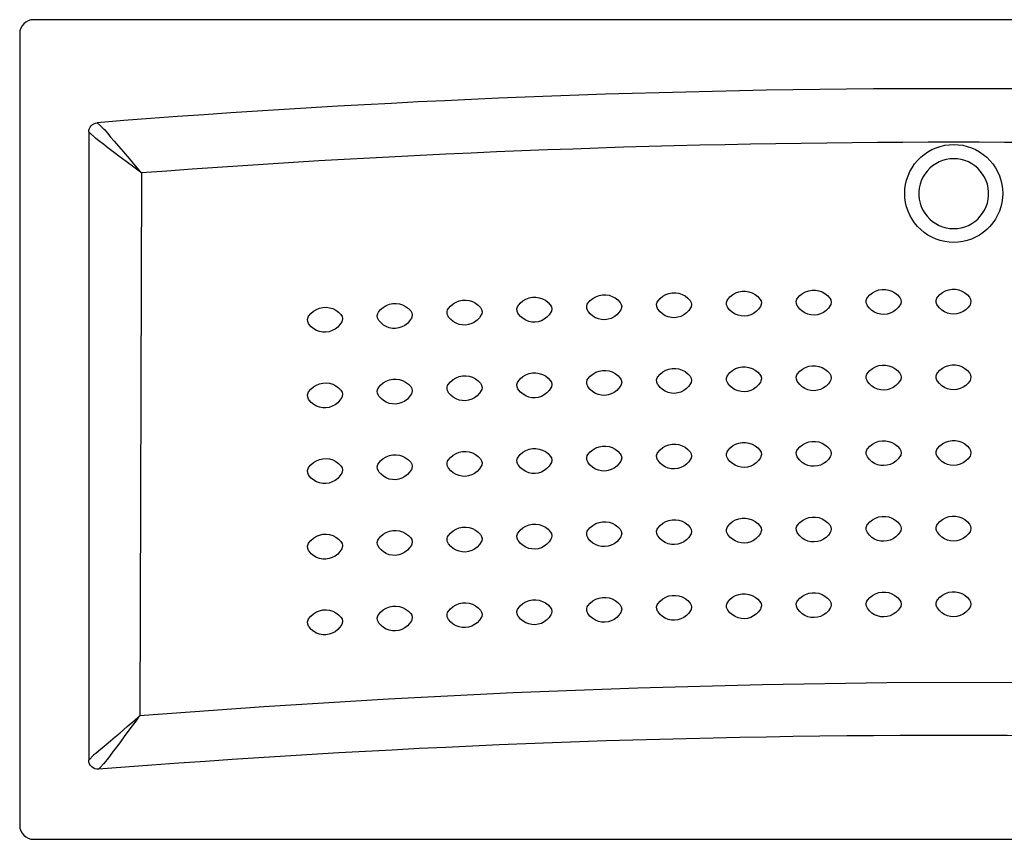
# Model space of a CAD drawing. Header units: millimetres. Extents: x -0.8 to 0.8, y -0.7 to 0.
# Tile 1 of 2: x -0.8 to 0.04, y -0.7 to 0. Entities that reach past the tile are written whole.
import ezdxf

# ---------------------------------------------------------------- set-up
doc = ezdxf.new("R2010")
doc.units = ezdxf.units.MM
doc.layers.add('BLOCKS', color=3, linetype='Continuous')

msp = doc.modelspace()

# ---------------------------------------------------------------- linework, layer by layer
at = {"layer": 'BLOCKS'}
for p, q in [((0.79, 0), (-0.79, 0)), ((-0.80209, -0.01209), (-0.80209, -0.69209)), ((-0.74281, -0.09638), (-0.74281, -0.63619)), ((-0.73696, -0.10179), (-0.74281, -0.09638)), ((-0.7297, -0.09394), (-0.7296, -0.09406)), ((-0.73686, -0.10189), (-0.73696, -0.10179)), ((-0.69756, -0.13167), (-0.69899, -0.59806)), ((-0.74281, -0.63619), (-0.73849, -0.63151)), ((-0.73849, -0.63151), (-0.73836, -0.63141)), ((-0.72989, -0.63926), (-0.72999, -0.63937)), ((-0.79, -0.70419), (0.79, -0.70419))]:
    msp.add_line(p, q, dxfattribs=at)
at = {"layer": 'BLOCKS', "flags": 128}
for points in [[(-0.74281, -0.09638), (-0.74264, -0.09495), (-0.74221, -0.09356), (-0.74154, -0.09226), (-0.74065, -0.09111), (-0.73957, -0.09013), (-0.73833, -0.08935), (-0.73698, -0.08882), (-0.73556, -0.08853)], [(-0.73556, -0.08853), (-0.73282, -0.09106), (-0.7297, -0.09394)], [(-0.7296, -0.09406), (-0.72836, -0.0956), (-0.72645, -0.0979), (-0.72398, -0.10083), (-0.72107, -0.10427), (-0.71738, -0.10859), (-0.71337, -0.11329), (-0.70822, -0.11929), (-0.70286, -0.12551), (-0.69914, -0.12983), (-0.69804, -0.13111), (-0.6977, -0.1315), (-0.69758, -0.13164), (-0.69756, -0.13167)], [(-0.69756, -0.13167), (-0.69759, -0.13164), (-0.69774, -0.13153), (-0.69814, -0.13123), (-0.6995, -0.13022), (-0.70407, -0.12681), (-0.71064, -0.1219), (-0.71695, -0.11716), (-0.72188, -0.11344), (-0.7264, -0.11001), (-0.72998, -0.10728), (-0.73299, -0.10496), (-0.73534, -0.10312), (-0.73686, -0.10189)], [(0, -0.19136), (-0.00388, -0.19118), (-0.00773, -0.19064), (-0.01151, -0.18976), (-0.0152, -0.18852), (-0.01875, -0.18695), (-0.02215, -0.18506), (-0.02535, -0.18286), (-0.02834, -0.18038), (-0.03109, -0.17764), (-0.03357, -0.17465), (-0.03577, -0.17144), (-0.03766, -0.16805), (-0.03923, -0.16449), (-0.04047, -0.16081), (-0.04135, -0.15703), (-0.04189, -0.15318), (-0.04207, -0.1493), (-0.04189, -0.14542), (-0.04135, -0.14157), (-0.04047, -0.13779), (-0.03923, -0.1341), (-0.03766, -0.13055), (-0.03577, -0.12715), (-0.03357, -0.12395), (-0.03109, -0.12096), (-0.02834, -0.11821), (-0.02535, -0.11573), (-0.02215, -0.11353), (-0.01875, -0.11164), (-0.0152, -0.11007), (-0.01151, -0.10884), (-0.00773, -0.10795), (-0.00388, -0.10741), (0, -0.10723), (0.00388, -0.10741), (0.00773, -0.10795), (0.01151, -0.10884), (0.0152, -0.11007), (0.01875, -0.11164), (0.02215, -0.11353), (0.02535, -0.11573), (0.02834, -0.11821), (0.03109, -0.12096), (0.03357, -0.12395), (0.03577, -0.12715), (0.03766, -0.13055), (0.03923, -0.1341), (0.04047, -0.13779), (0.04135, -0.14157), (0.04189, -0.14542), (0.04207, -0.1493), (0.04189, -0.15318), (0.04135, -0.15703), (0.04047, -0.16081), (0.03923, -0.16449), (0.03766, -0.16805), (0.03577, -0.17144), (0.03357, -0.17465), (0.03109, -0.17764), (0.02834, -0.18038), (0.02535, -0.18286), (0.02215, -0.18506), (0.01875, -0.18695), (0.0152, -0.18852), (0.01151, -0.18976), (0.00773, -0.19064), (0.00388, -0.19118), (0, -0.19136)], [(0, -0.11948), (-0.00324, -0.11965), (-0.00645, -0.12018), (-0.00958, -0.12105), (-0.0126, -0.12225), (-0.01547, -0.12377), (-0.01816, -0.12559), (-0.02063, -0.12769), (-0.02286, -0.13005), (-0.02483, -0.13264), (-0.02651, -0.13542), (-0.02787, -0.13837), (-0.02891, -0.14145), (-0.0296, -0.14462), (-0.02996, -0.14785), (-0.02996, -0.15109), (-0.0296, -0.15432), (-0.02891, -0.1575), (-0.02787, -0.16057), (-0.02651, -0.16352), (-0.02483, -0.1663), (-0.02286, -0.16889), (-0.02063, -0.17125), (-0.01816, -0.17335), (-0.01547, -0.17517), (-0.0126, -0.17669), (-0.00958, -0.1779), (-0.00645, -0.17877), (-0.00324, -0.17929), (0, -0.17947), (0.00324, -0.17929), (0.00645, -0.17877), (0.00958, -0.1779), (0.0126, -0.17669), (0.01547, -0.17517), (0.01816, -0.17335), (0.02063, -0.17125), (0.02286, -0.16889), (0.02483, -0.1663), (0.02651, -0.16352), (0.02787, -0.16057), (0.02891, -0.1575), (0.0296, -0.15432), (0.02996, -0.15109), (0.02996, -0.14785), (0.0296, -0.14462), (0.02891, -0.14145), (0.02787, -0.13837), (0.02651, -0.13542), (0.02483, -0.13264), (0.02286, -0.13005), (0.02063, -0.12769), (0.01816, -0.12559), (0.01547, -0.12377), (0.0126, -0.12225), (0.00958, -0.12105), (0.00645, -0.12018), (0.00324, -0.11965), (0, -0.11948)], [(-0.3141, -0.24363), (-0.31219, -0.24137), (-0.30992, -0.23947), (-0.30737, -0.23798), (-0.3046, -0.23694), (-0.30172, -0.2364), (-0.2988, -0.23635), (-0.29595, -0.23679), (-0.29322, -0.2377), (-0.29066, -0.23906), (-0.28836, -0.24082), (-0.28642, -0.24289)], [(-0.2541, -0.24181), (-0.25217, -0.23957), (-0.2499, -0.23768), (-0.24733, -0.23621), (-0.24456, -0.23518), (-0.24168, -0.23466), (-0.23875, -0.23463), (-0.23591, -0.23509), (-0.23318, -0.23602), (-0.23063, -0.23739), (-0.22834, -0.23917), (-0.22641, -0.24125)], [(-0.1941, -0.24038), (-0.19215, -0.23815), (-0.18986, -0.23628), (-0.18729, -0.23482), (-0.1845, -0.23381), (-0.18162, -0.23331), (-0.1787, -0.23329), (-0.17586, -0.23377), (-0.17314, -0.23472), (-0.1706, -0.23611), (-0.16832, -0.2379), (-0.1664, -0.23999)], [(-0.13408, -0.23933), (-0.13212, -0.23711), (-0.12982, -0.23525), (-0.12724, -0.23381), (-0.12445, -0.23282), (-0.12156, -0.23234), (-0.11864, -0.23234), (-0.1158, -0.23284), (-0.11308, -0.2338), (-0.11055, -0.23521), (-0.10829, -0.23702), (-0.10638, -0.23912)], [(-0.07406, -0.23866), (-0.07208, -0.23646), (-0.06977, -0.23461), (-0.06718, -0.23319), (-0.06438, -0.23222), (-0.0615, -0.23175), (-0.05857, -0.23178), (-0.05574, -0.23229), (-0.05303, -0.23327), (-0.0505, -0.2347), (-0.04825, -0.23652), (-0.04636, -0.23863)], [(-0.01403, -0.23838), (-0.01204, -0.23619), (-0.00972, -0.23436), (-0.00712, -0.23295), (-0.00432, -0.232), (-0.00143, -0.23155), (0.0015, -0.23159), (0.00433, -0.23213), (0.00703, -0.23312), (0.00955, -0.23457), (0.01179, -0.2364), (0.01367, -0.23853)], [(-0.49401, -0.25138), (-0.49214, -0.24909), (-0.48991, -0.24715), (-0.48738, -0.2456), (-0.48464, -0.24451), (-0.48177, -0.24391), (-0.47885, -0.24381), (-0.47599, -0.2442), (-0.47324, -0.24505), (-0.47066, -0.24637), (-0.46833, -0.24808), (-0.46634, -0.25011)], [(-0.43406, -0.24841), (-0.43217, -0.24614), (-0.42993, -0.2442), (-0.4274, -0.24268), (-0.42464, -0.2416), (-0.42177, -0.24102), (-0.41885, -0.24094), (-0.416, -0.24135), (-0.41325, -0.24222), (-0.41068, -0.24355), (-0.40835, -0.24528), (-0.40638, -0.24732)], [(-0.37409, -0.24583), (-0.37219, -0.24356), (-0.36993, -0.24165), (-0.36739, -0.24014), (-0.36463, -0.23908), (-0.36175, -0.23852), (-0.35883, -0.23845), (-0.35598, -0.23888), (-0.35324, -0.23977), (-0.35068, -0.24111), (-0.34836, -0.24286), (-0.34641, -0.24491)], [(-0.34641, -0.24491), (-0.34545, -0.24658), (-0.34511, -0.24848), (-0.34541, -0.25033), (-0.34583, -0.25128)], [(-0.3143, -0.25001), (-0.31505, -0.24825), (-0.31516, -0.24633), (-0.31463, -0.24452), (-0.3141, -0.24363)], [(-0.28642, -0.24289), (-0.28547, -0.24456), (-0.28514, -0.24646), (-0.28546, -0.24832), (-0.28588, -0.24926)], [(-0.25434, -0.2482), (-0.25508, -0.24642), (-0.25518, -0.2445), (-0.25464, -0.2427), (-0.2541, -0.24181)], [(-0.22641, -0.24125), (-0.22548, -0.24293), (-0.22516, -0.24483), (-0.22549, -0.24668), (-0.22592, -0.24762)], [(-0.19437, -0.24676), (-0.1951, -0.24498), (-0.19518, -0.24306), (-0.19464, -0.24127), (-0.1941, -0.24038)], [(-0.1664, -0.23999), (-0.16548, -0.24168), (-0.16517, -0.24358), (-0.16551, -0.24543), (-0.16595, -0.24637)], [(-0.1344, -0.24571), (-0.13511, -0.24393), (-0.13518, -0.24201), (-0.13463, -0.24021), (-0.13408, -0.23933)], [(-0.10638, -0.23912), (-0.10547, -0.24081), (-0.10518, -0.24272), (-0.10553, -0.24457), (-0.10597, -0.2455)], [(-0.07442, -0.24504), (-0.07512, -0.24325), (-0.07518, -0.24133), (-0.07461, -0.23955), (-0.07406, -0.23866)], [(-0.04599, -0.24501), (-0.04762, -0.2473), (-0.04961, -0.24929), (-0.05191, -0.25092), (-0.05445, -0.25213), (-0.05714, -0.25289), (-0.05992, -0.25318), (-0.06267, -0.25299), (-0.06535, -0.25235), (-0.06788, -0.25127), (-0.0702, -0.24979), (-0.07226, -0.24791), (-0.07399, -0.24573), (-0.07442, -0.24504)], [(-0.04636, -0.23863), (-0.04546, -0.24033), (-0.04518, -0.24224), (-0.04554, -0.24408), (-0.04599, -0.24501)], [(-0.01443, -0.24476), (-0.01512, -0.24297), (-0.01517, -0.24104), (-0.01459, -0.23926), (-0.01403, -0.23838)], [(0.014, -0.24491), (0.01235, -0.24719), (0.01034, -0.24917), (0.00803, -0.25078), (0.00548, -0.25198), (0.00279, -0.25272), (0.00001, -0.25299), (-0.00274, -0.25278), (-0.00541, -0.25213), (-0.00793, -0.25103), (-0.01024, -0.24953), (-0.01229, -0.24764), (-0.01401, -0.24545), (-0.01443, -0.24476)], [(0.01367, -0.23853), (0.01455, -0.24023), (0.01483, -0.24214), (0.01445, -0.24398), (0.014, -0.24491)], [(-0.55394, -0.25473), (-0.55208, -0.25243), (-0.54987, -0.25047), (-0.54735, -0.24891), (-0.54461, -0.2478), (-0.54175, -0.24719), (-0.53883, -0.24706), (-0.53597, -0.24743), (-0.53322, -0.24827), (-0.53063, -0.24957), (-0.52828, -0.25127), (-0.52628, -0.25328)], [(-0.52628, -0.25328), (-0.5253, -0.25494), (-0.52492, -0.25682), (-0.52519, -0.25869), (-0.52558, -0.25964)], [(-0.49409, -0.25777), (-0.49486, -0.25602), (-0.49501, -0.2541), (-0.49453, -0.25229), (-0.49401, -0.25138)], [(-0.46634, -0.25011), (-0.46537, -0.25177), (-0.465, -0.25366), (-0.46528, -0.25552), (-0.46568, -0.25647)], [(-0.43417, -0.2548), (-0.43494, -0.25304), (-0.43508, -0.25113), (-0.43458, -0.24932), (-0.43406, -0.24841)], [(-0.40638, -0.24732), (-0.40542, -0.24898), (-0.40506, -0.25088), (-0.40535, -0.25273), (-0.40576, -0.25368)], [(-0.37424, -0.25222), (-0.375, -0.25045), (-0.37513, -0.24853), (-0.37461, -0.24673), (-0.37409, -0.24583)], [(-0.34583, -0.25128), (-0.34739, -0.25362), (-0.34932, -0.25567), (-0.35156, -0.25737), (-0.35407, -0.25867), (-0.35673, -0.25951), (-0.3595, -0.25989), (-0.36225, -0.25979), (-0.36495, -0.25923), (-0.36751, -0.25823), (-0.36987, -0.25682), (-0.372, -0.25502), (-0.37379, -0.25289), (-0.37424, -0.25222)], [(-0.28588, -0.24926), (-0.28745, -0.25159), (-0.28939, -0.25363), (-0.29165, -0.25531), (-0.29416, -0.25659), (-0.29683, -0.25742), (-0.2996, -0.25778), (-0.30236, -0.25766), (-0.30505, -0.25709), (-0.30761, -0.25607), (-0.30996, -0.25465), (-0.31207, -0.25283), (-0.31385, -0.25069), (-0.3143, -0.25001)], [(-0.22592, -0.24762), (-0.22751, -0.24994), (-0.22946, -0.25197), (-0.23173, -0.25364), (-0.23425, -0.2549), (-0.23692, -0.25571), (-0.2397, -0.25605), (-0.24245, -0.25592), (-0.24514, -0.25533), (-0.24769, -0.2543), (-0.25003, -0.25286), (-0.25213, -0.25103), (-0.2539, -0.24887), (-0.25434, -0.2482)], [(-0.16595, -0.24637), (-0.16755, -0.24868), (-0.16952, -0.2507), (-0.1718, -0.25235), (-0.17432, -0.2536), (-0.177, -0.25439), (-0.17978, -0.25471), (-0.18253, -0.25456), (-0.18522, -0.25395), (-0.18776, -0.2529), (-0.19009, -0.25145), (-0.19218, -0.24961), (-0.19393, -0.24744), (-0.19437, -0.24676)], [(-0.10597, -0.2455), (-0.10759, -0.2478), (-0.10957, -0.2498), (-0.11186, -0.25144), (-0.11439, -0.25267), (-0.11708, -0.25345), (-0.11985, -0.25375), (-0.1226, -0.25359), (-0.12529, -0.25296), (-0.12782, -0.2519), (-0.13015, -0.25043), (-0.13222, -0.24857), (-0.13396, -0.24639), (-0.1344, -0.24571)], [(-0.55398, -0.26112), (-0.55477, -0.25937), (-0.55493, -0.25746), (-0.55445, -0.25564), (-0.55394, -0.25473)], [(-0.52558, -0.25964), (-0.5271, -0.26201), (-0.52899, -0.2641), (-0.5312, -0.26584), (-0.53368, -0.26718), (-0.53633, -0.26808), (-0.53909, -0.26851), (-0.54184, -0.26846), (-0.54455, -0.26796), (-0.54713, -0.26701), (-0.54952, -0.26564), (-0.55167, -0.26388), (-0.55351, -0.26178), (-0.55398, -0.26112)], [(-0.46568, -0.25647), (-0.46721, -0.25883), (-0.46912, -0.26091), (-0.47134, -0.26263), (-0.47383, -0.26396), (-0.47648, -0.26484), (-0.47924, -0.26525), (-0.482, -0.26519), (-0.4847, -0.26467), (-0.48728, -0.2637), (-0.48966, -0.26232), (-0.4918, -0.26054), (-0.49362, -0.25844), (-0.49409, -0.25777)], [(-0.40576, -0.25368), (-0.40731, -0.25603), (-0.40922, -0.2581), (-0.41146, -0.25981), (-0.41395, -0.26112), (-0.41661, -0.26198), (-0.41938, -0.26238), (-0.42213, -0.2623), (-0.42483, -0.26176), (-0.4274, -0.26077), (-0.42977, -0.25938), (-0.43191, -0.25759), (-0.43372, -0.25547), (-0.43417, -0.2548)], [(-0.37409, -0.31082), (-0.37219, -0.30855), (-0.36993, -0.30664), (-0.36739, -0.30513), (-0.36463, -0.30407), (-0.36175, -0.30351), (-0.35883, -0.30344), (-0.35598, -0.30387), (-0.35324, -0.30476), (-0.35068, -0.3061), (-0.34836, -0.30785), (-0.34641, -0.3099)], [(-0.3141, -0.30862), (-0.31219, -0.30636), (-0.30992, -0.30446), (-0.30737, -0.30297), (-0.3046, -0.30193), (-0.30172, -0.30139), (-0.2988, -0.30134), (-0.29595, -0.30178), (-0.29322, -0.30269), (-0.29066, -0.30405), (-0.28836, -0.30581), (-0.28642, -0.30788)], [(-0.2541, -0.3068), (-0.25217, -0.30456), (-0.2499, -0.30267), (-0.24733, -0.3012), (-0.24456, -0.30017), (-0.24168, -0.29965), (-0.23875, -0.29962), (-0.23591, -0.30008), (-0.23318, -0.30101), (-0.23063, -0.30238), (-0.22834, -0.30416), (-0.22641, -0.30624)], [(-0.1941, -0.30537), (-0.19215, -0.30314), (-0.18986, -0.30127), (-0.18729, -0.29981), (-0.1845, -0.2988), (-0.18162, -0.2983), (-0.1787, -0.29828), (-0.17586, -0.29876), (-0.17314, -0.29971), (-0.1706, -0.3011), (-0.16832, -0.30289), (-0.1664, -0.30498)], [(-0.1344, -0.3107), (-0.13511, -0.30892), (-0.13518, -0.307), (-0.13463, -0.3052), (-0.13408, -0.30432)], [(-0.13408, -0.30432), (-0.13212, -0.3021), (-0.12982, -0.30024), (-0.12724, -0.2988), (-0.12445, -0.29781), (-0.12156, -0.29733), (-0.11864, -0.29733), (-0.1158, -0.29783), (-0.11308, -0.29879), (-0.11055, -0.3002), (-0.10829, -0.30201), (-0.10638, -0.30411)], [(-0.10638, -0.30411), (-0.10547, -0.3058), (-0.10518, -0.30771), (-0.10553, -0.30956), (-0.10597, -0.31049)], [(-0.07442, -0.31003), (-0.07512, -0.30824), (-0.07518, -0.30632), (-0.07461, -0.30454), (-0.07406, -0.30365)], [(-0.07406, -0.30365), (-0.07208, -0.30145), (-0.06977, -0.2996), (-0.06718, -0.29818), (-0.06438, -0.29721), (-0.0615, -0.29674), (-0.05857, -0.29677), (-0.05574, -0.29728), (-0.05303, -0.29826), (-0.0505, -0.29969), (-0.04825, -0.30151), (-0.04636, -0.30362)], [(-0.04636, -0.30362), (-0.04546, -0.30532), (-0.04518, -0.30723), (-0.04554, -0.30907), (-0.04599, -0.31)], [(-0.01443, -0.30975), (-0.01512, -0.30796), (-0.01517, -0.30603), (-0.01459, -0.30425), (-0.01403, -0.30337)], [(-0.01403, -0.30337), (-0.01204, -0.30118), (-0.00972, -0.29935), (-0.00712, -0.29794), (-0.00432, -0.29699), (-0.00143, -0.29654), (0.0015, -0.29658), (0.00433, -0.29712), (0.00703, -0.29811), (0.00955, -0.29956), (0.01179, -0.30139), (0.01367, -0.30352)], [(0.01367, -0.30352), (0.01455, -0.30522), (0.01483, -0.30713), (0.01445, -0.30897), (0.014, -0.3099)], [(-0.55394, -0.31972), (-0.55208, -0.31742), (-0.54987, -0.31546), (-0.54735, -0.3139), (-0.54461, -0.31279), (-0.54175, -0.31218), (-0.53883, -0.31205), (-0.53597, -0.31242), (-0.53322, -0.31326), (-0.53063, -0.31456), (-0.52828, -0.31626), (-0.52628, -0.31827)], [(-0.49401, -0.31637), (-0.49214, -0.31408), (-0.48991, -0.31214), (-0.48738, -0.31059), (-0.48464, -0.3095), (-0.48177, -0.3089), (-0.47885, -0.3088), (-0.47599, -0.30919), (-0.47324, -0.31004), (-0.47066, -0.31136), (-0.46833, -0.31307), (-0.46634, -0.3151)], [(-0.43406, -0.3134), (-0.43217, -0.31113), (-0.42993, -0.30919), (-0.4274, -0.30767), (-0.42464, -0.30659), (-0.42177, -0.30601), (-0.41885, -0.30593), (-0.416, -0.30634), (-0.41325, -0.30721), (-0.41068, -0.30854), (-0.40835, -0.31027), (-0.40638, -0.31231)], [(-0.40638, -0.31231), (-0.40542, -0.31397), (-0.40506, -0.31587), (-0.40535, -0.31772), (-0.40576, -0.31867)], [(-0.37424, -0.31721), (-0.375, -0.31544), (-0.37513, -0.31352), (-0.37461, -0.31172), (-0.37409, -0.31082)], [(-0.34641, -0.3099), (-0.34545, -0.31157), (-0.34511, -0.31347), (-0.34541, -0.31532), (-0.34583, -0.31627)], [(-0.3143, -0.315), (-0.31505, -0.31324), (-0.31516, -0.31132), (-0.31463, -0.30951), (-0.3141, -0.30862)], [(-0.28642, -0.30788), (-0.28547, -0.30955), (-0.28514, -0.31145), (-0.28546, -0.31331), (-0.28588, -0.31425)], [(-0.25434, -0.31319), (-0.25508, -0.31141), (-0.25518, -0.30949), (-0.25464, -0.30769), (-0.2541, -0.3068)], [(-0.22592, -0.31261), (-0.22751, -0.31493), (-0.22946, -0.31696), (-0.23173, -0.31863), (-0.23425, -0.31989), (-0.23692, -0.3207), (-0.2397, -0.32104), (-0.24245, -0.32091), (-0.24514, -0.32032), (-0.24769, -0.31929), (-0.25003, -0.31785), (-0.25213, -0.31602), (-0.2539, -0.31386), (-0.25434, -0.31319)], [(-0.22641, -0.30624), (-0.22548, -0.30792), (-0.22516, -0.30982), (-0.22549, -0.31167), (-0.22592, -0.31261)], [(-0.19437, -0.31175), (-0.1951, -0.30997), (-0.19518, -0.30805), (-0.19464, -0.30626), (-0.1941, -0.30537)], [(-0.16595, -0.31136), (-0.16755, -0.31367), (-0.16952, -0.31569), (-0.1718, -0.31734), (-0.17432, -0.31859), (-0.177, -0.31938), (-0.17978, -0.3197), (-0.18253, -0.31955), (-0.18522, -0.31894), (-0.18776, -0.31789), (-0.19009, -0.31644), (-0.19218, -0.3146), (-0.19393, -0.31243), (-0.19437, -0.31175)], [(-0.1664, -0.30498), (-0.16548, -0.30667), (-0.16517, -0.30857), (-0.16551, -0.31042), (-0.16595, -0.31136)], [(-0.10597, -0.31049), (-0.10759, -0.31279), (-0.10957, -0.31479), (-0.11186, -0.31643), (-0.11439, -0.31766), (-0.11708, -0.31844), (-0.11985, -0.31874), (-0.1226, -0.31858), (-0.12529, -0.31795), (-0.12782, -0.31689), (-0.13015, -0.31542), (-0.13222, -0.31356), (-0.13396, -0.31138), (-0.1344, -0.3107)], [(-0.04599, -0.31), (-0.04762, -0.31229), (-0.04961, -0.31428), (-0.05191, -0.31591), (-0.05445, -0.31712), (-0.05714, -0.31788), (-0.05992, -0.31817), (-0.06267, -0.31798), (-0.06535, -0.31734), (-0.06788, -0.31626), (-0.0702, -0.31478), (-0.07226, -0.3129), (-0.07399, -0.31072), (-0.07442, -0.31003)], [(0.014, -0.3099), (0.01235, -0.31218), (0.01034, -0.31416), (0.00803, -0.31577), (0.00548, -0.31697), (0.00279, -0.31771), (0.00001, -0.31798), (-0.00274, -0.31777), (-0.00541, -0.31712), (-0.00793, -0.31602), (-0.01024, -0.31452), (-0.01229, -0.31263), (-0.01401, -0.31044), (-0.01443, -0.30975)], [(-0.55398, -0.32611), (-0.55477, -0.32436), (-0.55493, -0.32245), (-0.55445, -0.32063), (-0.55394, -0.31972)], [(-0.52628, -0.31827), (-0.5253, -0.31993), (-0.52492, -0.32181), (-0.52519, -0.32368), (-0.52558, -0.32463)], [(-0.49409, -0.32276), (-0.49486, -0.32101), (-0.49501, -0.31909), (-0.49453, -0.31728), (-0.49401, -0.31637)], [(-0.46634, -0.3151), (-0.46537, -0.31676), (-0.465, -0.31865), (-0.46528, -0.32051), (-0.46568, -0.32146)], [(-0.43417, -0.31979), (-0.43494, -0.31803), (-0.43508, -0.31612), (-0.43458, -0.31431), (-0.43406, -0.3134)], [(-0.40576, -0.31867), (-0.40731, -0.32102), (-0.40922, -0.32309), (-0.41146, -0.3248), (-0.41395, -0.32611), (-0.41661, -0.32697), (-0.41938, -0.32737), (-0.42213, -0.32729), (-0.42483, -0.32675), (-0.4274, -0.32576), (-0.42977, -0.32437), (-0.43191, -0.32258), (-0.43372, -0.32046), (-0.43417, -0.31979)], [(-0.34583, -0.31627), (-0.34739, -0.31861), (-0.34932, -0.32066), (-0.35156, -0.32236), (-0.35407, -0.32366), (-0.35673, -0.3245), (-0.3595, -0.32488), (-0.36225, -0.32478), (-0.36495, -0.32422), (-0.36751, -0.32322), (-0.36987, -0.32181), (-0.372, -0.32001), (-0.37379, -0.31788), (-0.37424, -0.31721)], [(-0.28588, -0.31425), (-0.28745, -0.31658), (-0.28939, -0.31862), (-0.29165, -0.3203), (-0.29416, -0.32158), (-0.29683, -0.32241), (-0.2996, -0.32277), (-0.30236, -0.32265), (-0.30505, -0.32208), (-0.30761, -0.32106), (-0.30996, -0.31964), (-0.31207, -0.31782), (-0.31385, -0.31568), (-0.3143, -0.315)], [(-0.52558, -0.32463), (-0.5271, -0.327), (-0.52899, -0.32909), (-0.5312, -0.33083), (-0.53368, -0.33217), (-0.53633, -0.33307), (-0.53909, -0.3335), (-0.54184, -0.33345), (-0.54455, -0.33295), (-0.54713, -0.332), (-0.54952, -0.33063), (-0.55167, -0.32887), (-0.55351, -0.32677), (-0.55398, -0.32611)], [(-0.46568, -0.32146), (-0.46721, -0.32382), (-0.46912, -0.3259), (-0.47134, -0.32762), (-0.47383, -0.32895), (-0.47648, -0.32983), (-0.47924, -0.33024), (-0.482, -0.33018), (-0.4847, -0.32966), (-0.48728, -0.32869), (-0.48966, -0.32731), (-0.4918, -0.32553), (-0.49362, -0.32343), (-0.49409, -0.32276)], [(-0.1941, -0.37036), (-0.19215, -0.36813), (-0.18986, -0.36626), (-0.18729, -0.3648), (-0.1845, -0.36379), (-0.18162, -0.36329), (-0.1787, -0.36327), (-0.17586, -0.36375), (-0.17314, -0.3647), (-0.1706, -0.36609), (-0.16832, -0.36788), (-0.1664, -0.36997)], [(-0.13408, -0.36931), (-0.13212, -0.36709), (-0.12982, -0.36523), (-0.12724, -0.36379), (-0.12445, -0.3628), (-0.12156, -0.36232), (-0.11864, -0.36232), (-0.1158, -0.36282), (-0.11308, -0.36378), (-0.11055, -0.36519), (-0.10829, -0.367), (-0.10638, -0.3691)], [(-0.07406, -0.36864), (-0.07208, -0.36644), (-0.06977, -0.3646), (-0.06718, -0.36317), (-0.06438, -0.3622), (-0.0615, -0.36173), (-0.05857, -0.36176), (-0.05574, -0.36227), (-0.05303, -0.36325), (-0.0505, -0.36468), (-0.04825, -0.3665), (-0.04636, -0.36861)], [(-0.01403, -0.36836), (-0.01204, -0.36617), (-0.00972, -0.36434), (-0.00712, -0.36293), (-0.00432, -0.36198), (-0.00143, -0.36153), (0.0015, -0.36157), (0.00433, -0.36211), (0.00703, -0.3631), (0.00955, -0.36455), (0.01179, -0.36638), (0.01367, -0.36851)], [(-0.43406, -0.37839), (-0.43217, -0.37612), (-0.42993, -0.37418), (-0.4274, -0.37266), (-0.42464, -0.37158), (-0.42177, -0.371), (-0.41885, -0.37092), (-0.416, -0.37133), (-0.41325, -0.3722), (-0.41068, -0.37353), (-0.40835, -0.37526), (-0.40638, -0.3773)], [(-0.37409, -0.37581), (-0.37219, -0.37354), (-0.36993, -0.37163), (-0.36739, -0.37012), (-0.36463, -0.36906), (-0.36175, -0.3685), (-0.35883, -0.36843), (-0.35598, -0.36886), (-0.35324, -0.36975), (-0.35068, -0.37109), (-0.34836, -0.37284), (-0.34641, -0.37489)], [(-0.3141, -0.37361), (-0.31219, -0.37135), (-0.30992, -0.36945), (-0.30737, -0.36796), (-0.3046, -0.36692), (-0.30172, -0.36638), (-0.2988, -0.36633), (-0.29595, -0.36677), (-0.29322, -0.36768), (-0.29066, -0.36904), (-0.28836, -0.3708), (-0.28642, -0.37287)], [(-0.25434, -0.37818), (-0.25508, -0.3764), (-0.25518, -0.37448), (-0.25464, -0.37268), (-0.2541, -0.37179)], [(-0.2541, -0.37179), (-0.25217, -0.36955), (-0.2499, -0.36766), (-0.24733, -0.36619), (-0.24456, -0.36516), (-0.24168, -0.36464), (-0.23875, -0.36461), (-0.23591, -0.36507), (-0.23318, -0.366), (-0.23063, -0.36737), (-0.22834, -0.36915), (-0.22641, -0.37123)], [(-0.22641, -0.37123), (-0.22548, -0.37291), (-0.22516, -0.37481), (-0.22549, -0.37666), (-0.22592, -0.3776)], [(-0.19437, -0.37674), (-0.1951, -0.37496), (-0.19518, -0.37304), (-0.19464, -0.37125), (-0.1941, -0.37036)], [(-0.1664, -0.36997), (-0.16548, -0.37166), (-0.16517, -0.37356), (-0.16551, -0.37541), (-0.16595, -0.37635)], [(-0.1344, -0.37569), (-0.13511, -0.37391), (-0.13518, -0.37199), (-0.13463, -0.37019), (-0.13408, -0.36931)], [(-0.10638, -0.3691), (-0.10547, -0.37079), (-0.10518, -0.3727), (-0.10553, -0.37455), (-0.10597, -0.37548)], [(-0.07442, -0.37502), (-0.07512, -0.37323), (-0.07518, -0.37131), (-0.07461, -0.36953), (-0.07406, -0.36864)], [(-0.04636, -0.36861), (-0.04546, -0.37031), (-0.04518, -0.37222), (-0.04554, -0.37406), (-0.04599, -0.37499)], [(-0.01443, -0.37474), (-0.01512, -0.37295), (-0.01517, -0.37102), (-0.01459, -0.36924), (-0.01403, -0.36836)], [(0.01367, -0.36851), (0.01455, -0.37021), (0.01483, -0.37212), (0.01445, -0.37396), (0.014, -0.37489)], [(-0.55394, -0.38471), (-0.55208, -0.38241), (-0.54987, -0.38045), (-0.54735, -0.37889), (-0.54461, -0.37778), (-0.54175, -0.37717), (-0.53883, -0.37704), (-0.53597, -0.37741), (-0.53322, -0.37825), (-0.53063, -0.37955), (-0.52828, -0.38125), (-0.52628, -0.38326)], [(-0.49401, -0.38136), (-0.49214, -0.37907), (-0.48991, -0.37713), (-0.48738, -0.37558), (-0.48464, -0.37449), (-0.48177, -0.37389), (-0.47885, -0.37379), (-0.47599, -0.37418), (-0.47324, -0.37503), (-0.47066, -0.37635), (-0.46833, -0.37806), (-0.46634, -0.38009)], [(-0.46634, -0.38009), (-0.46537, -0.38175), (-0.465, -0.38364), (-0.46528, -0.3855), (-0.46568, -0.38645)], [(-0.43417, -0.38478), (-0.43494, -0.38302), (-0.43508, -0.38111), (-0.43458, -0.3793), (-0.43406, -0.37839)], [(-0.40638, -0.3773), (-0.40542, -0.37896), (-0.40506, -0.38086), (-0.40535, -0.38271), (-0.40576, -0.38366)], [(-0.37424, -0.3822), (-0.375, -0.38043), (-0.37513, -0.37851), (-0.37461, -0.37671), (-0.37409, -0.37581)], [(-0.34641, -0.37489), (-0.34545, -0.37656), (-0.34511, -0.37846), (-0.34541, -0.38031), (-0.34583, -0.38126)], [(-0.3143, -0.37999), (-0.31505, -0.37823), (-0.31516, -0.37631), (-0.31463, -0.3745), (-0.3141, -0.37361)], [(-0.28588, -0.37924), (-0.28745, -0.38157), (-0.28939, -0.38361), (-0.29165, -0.38529), (-0.29416, -0.38657), (-0.29683, -0.3874), (-0.2996, -0.38776), (-0.30236, -0.38764), (-0.30505, -0.38707), (-0.30761, -0.38605), (-0.30996, -0.38463), (-0.31207, -0.38281), (-0.31385, -0.38067), (-0.3143, -0.37999)], [(-0.28642, -0.37287), (-0.28547, -0.37454), (-0.28514, -0.37644), (-0.28546, -0.3783), (-0.28588, -0.37924)], [(-0.22592, -0.3776), (-0.22751, -0.37992), (-0.22946, -0.38195), (-0.23173, -0.38362), (-0.23425, -0.38488), (-0.23692, -0.38569), (-0.2397, -0.38603), (-0.24245, -0.3859), (-0.24514, -0.38531), (-0.24769, -0.38428), (-0.25003, -0.38284), (-0.25213, -0.38101), (-0.2539, -0.37885), (-0.25434, -0.37818)], [(-0.16595, -0.37635), (-0.16755, -0.37866), (-0.16952, -0.38068), (-0.1718, -0.38233), (-0.17432, -0.38358), (-0.177, -0.38437), (-0.17978, -0.38469), (-0.18253, -0.38454), (-0.18522, -0.38393), (-0.18776, -0.38288), (-0.19009, -0.38143), (-0.19218, -0.37959), (-0.19393, -0.37742), (-0.19437, -0.37674)], [(-0.10597, -0.37548), (-0.10759, -0.37778), (-0.10957, -0.37978), (-0.11186, -0.38142), (-0.11439, -0.38265), (-0.11708, -0.38343), (-0.11985, -0.38373), (-0.1226, -0.38357), (-0.12529, -0.38294), (-0.12782, -0.38188), (-0.13015, -0.38041), (-0.13222, -0.37855), (-0.13396, -0.37637), (-0.1344, -0.37569)], [(-0.04599, -0.37499), (-0.04762, -0.37728), (-0.04961, -0.37927), (-0.05191, -0.3809), (-0.05445, -0.38211), (-0.05714, -0.38287), (-0.05992, -0.38316), (-0.06267, -0.38297), (-0.06535, -0.38233), (-0.06788, -0.38125), (-0.0702, -0.37977), (-0.07226, -0.37789), (-0.07399, -0.37571), (-0.07442, -0.37502)], [(0.014, -0.37489), (0.01235, -0.37717), (0.01034, -0.37915), (0.00803, -0.38076), (0.00548, -0.38196), (0.00279, -0.3827), (0.00001, -0.38297), (-0.00274, -0.38276), (-0.00541, -0.38211), (-0.00793, -0.38101), (-0.01024, -0.37951), (-0.01229, -0.37762), (-0.01401, -0.37543), (-0.01443, -0.37474)], [(-0.55398, -0.3911), (-0.55477, -0.38935), (-0.55493, -0.38744), (-0.55445, -0.38562), (-0.55394, -0.38471)], [(-0.52628, -0.38326), (-0.5253, -0.38492), (-0.52492, -0.3868), (-0.52519, -0.38867), (-0.52558, -0.38962)], [(-0.49409, -0.38775), (-0.49486, -0.386), (-0.49501, -0.38408), (-0.49453, -0.38227), (-0.49401, -0.38136)], [(-0.46568, -0.38645), (-0.46721, -0.38881), (-0.46912, -0.39089), (-0.47134, -0.39261), (-0.47383, -0.39394), (-0.47648, -0.39482), (-0.47924, -0.39523), (-0.482, -0.39517), (-0.4847, -0.39465), (-0.48728, -0.39368), (-0.48966, -0.3923), (-0.4918, -0.39052), (-0.49362, -0.38842), (-0.49409, -0.38775)], [(-0.40576, -0.38366), (-0.40731, -0.38601), (-0.40922, -0.38808), (-0.41146, -0.38979), (-0.41395, -0.3911), (-0.41661, -0.39196), (-0.41938, -0.39236), (-0.42213, -0.39228), (-0.42483, -0.39174), (-0.4274, -0.39075), (-0.42977, -0.38936), (-0.43191, -0.38757), (-0.43372, -0.38545), (-0.43417, -0.38478)], [(-0.34583, -0.38126), (-0.34739, -0.3836), (-0.34932, -0.38565), (-0.35156, -0.38735), (-0.35407, -0.38865), (-0.35673, -0.38949), (-0.3595, -0.38987), (-0.36225, -0.38977), (-0.36495, -0.38921), (-0.36751, -0.38821), (-0.36987, -0.3868), (-0.372, -0.385), (-0.37379, -0.38287), (-0.37424, -0.3822)], [(-0.52558, -0.38962), (-0.5271, -0.39199), (-0.52899, -0.39408), (-0.5312, -0.39582), (-0.53368, -0.39716), (-0.53633, -0.39806), (-0.53909, -0.39849), (-0.54184, -0.39844), (-0.54455, -0.39794), (-0.54713, -0.39699), (-0.54952, -0.39562), (-0.55167, -0.39386), (-0.55351, -0.39176), (-0.55398, -0.3911)], [(-0.2541, -0.43678), (-0.25217, -0.43454), (-0.2499, -0.43265), (-0.24733, -0.43118), (-0.24456, -0.43015), (-0.24168, -0.42963), (-0.23875, -0.4296), (-0.23591, -0.43006), (-0.23318, -0.43099), (-0.23063, -0.43236), (-0.22834, -0.43414), (-0.22641, -0.43622)], [(-0.1941, -0.43535), (-0.19215, -0.43312), (-0.18986, -0.43125), (-0.18729, -0.42979), (-0.1845, -0.42878), (-0.18162, -0.42828), (-0.1787, -0.42826), (-0.17586, -0.42874), (-0.17314, -0.42969), (-0.1706, -0.43108), (-0.16832, -0.43287), (-0.1664, -0.43496)], [(-0.13408, -0.4343), (-0.13212, -0.43208), (-0.12982, -0.43022), (-0.12724, -0.42878), (-0.12445, -0.42779), (-0.12156, -0.42731), (-0.11864, -0.42731), (-0.1158, -0.42781), (-0.11308, -0.42877), (-0.11055, -0.43018), (-0.10829, -0.43199), (-0.10638, -0.43409)], [(-0.07406, -0.43363), (-0.07208, -0.43143), (-0.06977, -0.42959), (-0.06718, -0.42816), (-0.06438, -0.42719), (-0.0615, -0.42672), (-0.05857, -0.42675), (-0.05574, -0.42726), (-0.05303, -0.42824), (-0.0505, -0.42967), (-0.04825, -0.43149), (-0.04636, -0.4336)], [(-0.01403, -0.43335), (-0.01204, -0.43116), (-0.00972, -0.42933), (-0.00712, -0.42792), (-0.00432, -0.42697), (-0.00143, -0.42652), (0.0015, -0.42656), (0.00433, -0.4271), (0.00703, -0.4281), (0.00955, -0.42954), (0.01179, -0.43137), (0.01367, -0.4335)], [(-0.49401, -0.44635), (-0.49214, -0.44406), (-0.48991, -0.44212), (-0.48738, -0.44057), (-0.48464, -0.43948), (-0.48177, -0.43888), (-0.47885, -0.43878), (-0.47599, -0.43917), (-0.47324, -0.44002), (-0.47066, -0.44134), (-0.46833, -0.44305), (-0.46634, -0.44508)], [(-0.43406, -0.44338), (-0.43217, -0.44111), (-0.42993, -0.43917), (-0.4274, -0.43765), (-0.42464, -0.43657), (-0.42177, -0.43599), (-0.41885, -0.43591), (-0.416, -0.43632), (-0.41325, -0.43719), (-0.41068, -0.43852), (-0.40835, -0.44025), (-0.40638, -0.44229)], [(-0.37409, -0.4408), (-0.37219, -0.43853), (-0.36993, -0.43662), (-0.36739, -0.43511), (-0.36463, -0.43405), (-0.36175, -0.43349), (-0.35883, -0.43342), (-0.35598, -0.43385), (-0.35324, -0.43474), (-0.35068, -0.43608), (-0.34836, -0.43783), (-0.34641, -0.43988)], [(-0.3143, -0.44498), (-0.31505, -0.44322), (-0.31516, -0.4413), (-0.31463, -0.43949), (-0.3141, -0.4386)], [(-0.3141, -0.4386), (-0.31219, -0.43634), (-0.30992, -0.43444), (-0.30737, -0.43295), (-0.3046, -0.43191), (-0.30172, -0.43137), (-0.2988, -0.43132), (-0.29595, -0.43176), (-0.29322, -0.43267), (-0.29066, -0.43403), (-0.28836, -0.43579), (-0.28642, -0.43786)], [(-0.28642, -0.43786), (-0.28547, -0.43953), (-0.28514, -0.44143), (-0.28546, -0.44329), (-0.28588, -0.44423)], [(-0.25434, -0.44317), (-0.25508, -0.44139), (-0.25518, -0.43947), (-0.25464, -0.43767), (-0.2541, -0.43678)], [(-0.22641, -0.43622), (-0.22548, -0.4379), (-0.22516, -0.4398), (-0.22549, -0.44165), (-0.22592, -0.44259)], [(-0.19437, -0.44173), (-0.1951, -0.43995), (-0.19518, -0.43803), (-0.19464, -0.43624), (-0.1941, -0.43535)], [(-0.1664, -0.43496), (-0.16548, -0.43665), (-0.16517, -0.43855), (-0.16551, -0.4404), (-0.16595, -0.44134)], [(-0.1344, -0.44068), (-0.13511, -0.4389), (-0.13518, -0.43698), (-0.13463, -0.43518), (-0.13408, -0.4343)], [(-0.10638, -0.43409), (-0.10547, -0.43578), (-0.10518, -0.43769), (-0.10553, -0.43954), (-0.10597, -0.44047)], [(-0.07442, -0.44001), (-0.07512, -0.43823), (-0.07518, -0.4363), (-0.07461, -0.43452), (-0.07406, -0.43363)], [(-0.04636, -0.4336), (-0.04546, -0.4353), (-0.04518, -0.43721), (-0.04554, -0.43905), (-0.04599, -0.43998)], [(-0.01443, -0.43973), (-0.01512, -0.43794), (-0.01517, -0.43601), (-0.01459, -0.43423), (-0.01403, -0.43335)], [(0.01367, -0.4335), (0.01455, -0.4352), (0.01483, -0.43711), (0.01445, -0.43895), (0.014, -0.43988)], [(-0.55394, -0.4497), (-0.55208, -0.4474), (-0.54987, -0.44544), (-0.54735, -0.44388), (-0.54461, -0.44277), (-0.54175, -0.44216), (-0.53883, -0.44203), (-0.53597, -0.4424), (-0.53322, -0.44324), (-0.53063, -0.44454), (-0.52828, -0.44624), (-0.52628, -0.44825)], [(-0.49409, -0.45274), (-0.49486, -0.45099), (-0.49501, -0.44907), (-0.49453, -0.44726), (-0.49401, -0.44635)], [(-0.46634, -0.44508), (-0.46537, -0.44674), (-0.465, -0.44863), (-0.46528, -0.45049), (-0.46568, -0.45144)], [(-0.43417, -0.44977), (-0.43494, -0.44801), (-0.43508, -0.4461), (-0.43458, -0.44429), (-0.43406, -0.44338)], [(-0.40638, -0.44229), (-0.40542, -0.44395), (-0.40506, -0.44585), (-0.40535, -0.4477), (-0.40576, -0.44865)], [(-0.37424, -0.44719), (-0.375, -0.44542), (-0.37513, -0.4435), (-0.37461, -0.4417), (-0.37409, -0.4408)], [(-0.34583, -0.44625), (-0.34739, -0.44859), (-0.34932, -0.45064), (-0.35156, -0.45234), (-0.35407, -0.45364), (-0.35673, -0.45448), (-0.3595, -0.45486), (-0.36225, -0.45476), (-0.36495, -0.4542), (-0.36751, -0.4532), (-0.36987, -0.45179), (-0.372, -0.44999), (-0.37379, -0.44786), (-0.37424, -0.44719)], [(-0.34641, -0.43988), (-0.34545, -0.44155), (-0.34511, -0.44345), (-0.34541, -0.4453), (-0.34583, -0.44625)], [(-0.28588, -0.44423), (-0.28745, -0.44656), (-0.28939, -0.4486), (-0.29165, -0.45028), (-0.29416, -0.45156), (-0.29683, -0.45239), (-0.2996, -0.45275), (-0.30236, -0.45263), (-0.30505, -0.45206), (-0.30761, -0.45104), (-0.30996, -0.44962), (-0.31207, -0.4478), (-0.31385, -0.44566), (-0.3143, -0.44498)], [(-0.22592, -0.44259), (-0.22751, -0.44491), (-0.22946, -0.44694), (-0.23173, -0.44861), (-0.23425, -0.44987), (-0.23692, -0.45068), (-0.2397, -0.45102), (-0.24245, -0.45089), (-0.24514, -0.4503), (-0.24769, -0.44927), (-0.25003, -0.44783), (-0.25213, -0.446), (-0.2539, -0.44384), (-0.25434, -0.44317)], [(-0.16595, -0.44134), (-0.16755, -0.44365), (-0.16952, -0.44567), (-0.1718, -0.44732), (-0.17432, -0.44857), (-0.177, -0.44936), (-0.17978, -0.44968), (-0.18253, -0.44953), (-0.18522, -0.44892), (-0.18776, -0.44787), (-0.19009, -0.44642), (-0.19218, -0.44458), (-0.19393, -0.44241), (-0.19437, -0.44173)], [(-0.10597, -0.44047), (-0.10759, -0.44277), (-0.10957, -0.44477), (-0.11186, -0.44641), (-0.11439, -0.44764), (-0.11708, -0.44842), (-0.11985, -0.44873), (-0.1226, -0.44856), (-0.12529, -0.44793), (-0.12782, -0.44687), (-0.13015, -0.4454), (-0.13222, -0.44354), (-0.13396, -0.44136), (-0.1344, -0.44068)], [(-0.04599, -0.43998), (-0.04762, -0.44227), (-0.04961, -0.44426), (-0.05191, -0.44589), (-0.05445, -0.4471), (-0.05714, -0.44786), (-0.05992, -0.44815), (-0.06267, -0.44796), (-0.06535, -0.44732), (-0.06788, -0.44624), (-0.0702, -0.44476), (-0.07226, -0.44288), (-0.07399, -0.4407), (-0.07442, -0.44001)], [(0.014, -0.43988), (0.01235, -0.44216), (0.01034, -0.44414), (0.00803, -0.44575), (0.00548, -0.44695), (0.00279, -0.44769), (0.00001, -0.44796), (-0.00274, -0.44775), (-0.00541, -0.4471), (-0.00793, -0.446), (-0.01024, -0.4445), (-0.01229, -0.44261), (-0.01401, -0.44042), (-0.01443, -0.43973)], [(-0.55398, -0.45609), (-0.55477, -0.45434), (-0.55493, -0.45243), (-0.55445, -0.45061), (-0.55394, -0.4497)], [(-0.52558, -0.45461), (-0.5271, -0.45698), (-0.52899, -0.45907), (-0.5312, -0.46081), (-0.53368, -0.46215), (-0.53633, -0.46305), (-0.53909, -0.46348), (-0.54184, -0.46343), (-0.54455, -0.46293), (-0.54713, -0.46198), (-0.54952, -0.46061), (-0.55167, -0.45885), (-0.55351, -0.45675), (-0.55398, -0.45609)], [(-0.52628, -0.44825), (-0.5253, -0.44991), (-0.52492, -0.45179), (-0.52519, -0.45366), (-0.52558, -0.45461)], [(-0.46568, -0.45144), (-0.46721, -0.4538), (-0.46912, -0.45588), (-0.47134, -0.4576), (-0.47383, -0.45893), (-0.47648, -0.45981), (-0.47924, -0.46022), (-0.482, -0.46016), (-0.4847, -0.45964), (-0.48728, -0.45867), (-0.48966, -0.45729), (-0.4918, -0.45551), (-0.49362, -0.45341), (-0.49409, -0.45274)], [(-0.40576, -0.44865), (-0.40731, -0.451), (-0.40922, -0.45307), (-0.41146, -0.45478), (-0.41395, -0.45609), (-0.41661, -0.45695), (-0.41938, -0.45735), (-0.42213, -0.45727), (-0.42483, -0.45673), (-0.4274, -0.45574), (-0.42977, -0.45435), (-0.43191, -0.45256), (-0.43372, -0.45044), (-0.43417, -0.44977)], [(-0.37409, -0.50579), (-0.37219, -0.50352), (-0.36993, -0.50161), (-0.36739, -0.5001), (-0.36463, -0.49904), (-0.36175, -0.49848), (-0.35883, -0.49841), (-0.35598, -0.49884), (-0.35324, -0.49973), (-0.35068, -0.50107), (-0.34836, -0.50282), (-0.34641, -0.50487)], [(-0.3141, -0.50359), (-0.31219, -0.50133), (-0.30992, -0.49943), (-0.30737, -0.49794), (-0.3046, -0.4969), (-0.30172, -0.49636), (-0.2988, -0.49631), (-0.29595, -0.49675), (-0.29322, -0.49766), (-0.29066, -0.49902), (-0.28836, -0.50078), (-0.28642, -0.50285)], [(-0.2541, -0.50177), (-0.25217, -0.49953), (-0.2499, -0.49764), (-0.24733, -0.49617), (-0.24456, -0.49514), (-0.24168, -0.49462), (-0.23875, -0.49459), (-0.23591, -0.49505), (-0.23318, -0.49598), (-0.23063, -0.49735), (-0.22834, -0.49913), (-0.22641, -0.50121)], [(-0.1941, -0.50034), (-0.19215, -0.49811), (-0.18986, -0.49624), (-0.18729, -0.49478), (-0.1845, -0.49377), (-0.18162, -0.49327), (-0.1787, -0.49325), (-0.17586, -0.49373), (-0.17314, -0.49468), (-0.1706, -0.49607), (-0.16832, -0.49786), (-0.1664, -0.49995)], [(-0.13408, -0.49929), (-0.13212, -0.49707), (-0.12982, -0.49521), (-0.12724, -0.49377), (-0.12445, -0.49278), (-0.12156, -0.4923), (-0.11864, -0.4923), (-0.1158, -0.4928), (-0.11308, -0.49376), (-0.11055, -0.49517), (-0.10829, -0.49698), (-0.10638, -0.49908)], [(-0.07442, -0.505), (-0.07512, -0.50322), (-0.07518, -0.50129), (-0.07461, -0.49951), (-0.07406, -0.49862)], [(-0.07406, -0.49862), (-0.07208, -0.49642), (-0.06977, -0.49458), (-0.06718, -0.49315), (-0.06438, -0.49218), (-0.0615, -0.49171), (-0.05857, -0.49174), (-0.05574, -0.49225), (-0.05303, -0.49323), (-0.0505, -0.49466), (-0.04825, -0.49648), (-0.04636, -0.49859)], [(-0.04636, -0.49859), (-0.04546, -0.50029), (-0.04518, -0.5022), (-0.04554, -0.50404), (-0.04599, -0.50497)], [(-0.01443, -0.50472), (-0.01512, -0.50293), (-0.01517, -0.50101), (-0.01459, -0.49922), (-0.01403, -0.49834)], [(-0.01403, -0.49834), (-0.01204, -0.49615), (-0.00972, -0.49432), (-0.00712, -0.49291), (-0.00432, -0.49196), (-0.00143, -0.49151), (0.0015, -0.49155), (0.00433, -0.49209), (0.00703, -0.49309), (0.00955, -0.49453), (0.01179, -0.49636), (0.01367, -0.49849)], [(0.01367, -0.49849), (0.01455, -0.50019), (0.01483, -0.5021), (0.01445, -0.50394), (0.014, -0.50487)], [(-0.55394, -0.51469), (-0.55208, -0.51239), (-0.54987, -0.51043), (-0.54735, -0.50887), (-0.54461, -0.50776), (-0.54175, -0.50715), (-0.53883, -0.50702), (-0.53597, -0.50739), (-0.53322, -0.50823), (-0.53063, -0.50953), (-0.52828, -0.51123), (-0.52628, -0.51324)], [(-0.49401, -0.51134), (-0.49214, -0.50905), (-0.48991, -0.50711), (-0.48738, -0.50556), (-0.48464, -0.50447), (-0.48177, -0.50387), (-0.47885, -0.50377), (-0.47599, -0.50416), (-0.47324, -0.50501), (-0.47066, -0.50633), (-0.46833, -0.50804), (-0.46634, -0.51007)], [(-0.43406, -0.50837), (-0.43217, -0.5061), (-0.42993, -0.50416), (-0.4274, -0.50264), (-0.42464, -0.50156), (-0.42177, -0.50098), (-0.41885, -0.5009), (-0.416, -0.50131), (-0.41325, -0.50218), (-0.41068, -0.50351), (-0.40835, -0.50524), (-0.40638, -0.50728)], [(-0.40638, -0.50728), (-0.40542, -0.50894), (-0.40506, -0.51084), (-0.40535, -0.51269), (-0.40576, -0.51364)], [(-0.37424, -0.51218), (-0.375, -0.51041), (-0.37513, -0.50849), (-0.37461, -0.50669), (-0.37409, -0.50579)], [(-0.34641, -0.50487), (-0.34545, -0.50654), (-0.34511, -0.50844), (-0.34541, -0.51029), (-0.34583, -0.51124)], [(-0.3143, -0.50998), (-0.31505, -0.50821), (-0.31516, -0.50629), (-0.31463, -0.50448), (-0.3141, -0.50359)], [(-0.28642, -0.50285), (-0.28547, -0.50452), (-0.28514, -0.50642), (-0.28546, -0.50828), (-0.28588, -0.50922)], [(-0.25434, -0.50816), (-0.25508, -0.50638), (-0.25518, -0.50446), (-0.25464, -0.50266), (-0.2541, -0.50177)], [(-0.22641, -0.50121), (-0.22548, -0.50289), (-0.22516, -0.50479), (-0.22549, -0.50664), (-0.22592, -0.50758)], [(-0.19437, -0.50672), (-0.1951, -0.50494), (-0.19518, -0.50302), (-0.19464, -0.50123), (-0.1941, -0.50034)], [(-0.16595, -0.50633), (-0.16755, -0.50864), (-0.16952, -0.51066), (-0.1718, -0.51231), (-0.17432, -0.51356), (-0.177, -0.51435), (-0.17978, -0.51467), (-0.18253, -0.51452), (-0.18522, -0.51391), (-0.18776, -0.51286), (-0.19009, -0.51141), (-0.19218, -0.50957), (-0.19393, -0.5074), (-0.19437, -0.50672)], [(-0.1664, -0.49995), (-0.16548, -0.50164), (-0.16517, -0.50354), (-0.16551, -0.50539), (-0.16595, -0.50633)], [(-0.1344, -0.50567), (-0.13511, -0.50389), (-0.13518, -0.50197), (-0.13463, -0.50017), (-0.13408, -0.49929)], [(-0.10597, -0.50546), (-0.10759, -0.50776), (-0.10957, -0.50976), (-0.11186, -0.5114), (-0.11439, -0.51263), (-0.11708, -0.51341), (-0.11985, -0.51372), (-0.1226, -0.51355), (-0.12529, -0.51292), (-0.12782, -0.51186), (-0.13015, -0.51039), (-0.13222, -0.50853), (-0.13396, -0.50635), (-0.1344, -0.50567)], [(-0.10638, -0.49908), (-0.10547, -0.50077), (-0.10518, -0.50268), (-0.10553, -0.50453), (-0.10597, -0.50546)], [(-0.04599, -0.50497), (-0.04762, -0.50727), (-0.04961, -0.50925), (-0.05191, -0.51088), (-0.05445, -0.51209), (-0.05714, -0.51285), (-0.05992, -0.51314), (-0.06267, -0.51295), (-0.06535, -0.51231), (-0.06788, -0.51123), (-0.0702, -0.50975), (-0.07226, -0.50787), (-0.07399, -0.50569), (-0.07442, -0.505)], [(0.014, -0.50487), (0.01235, -0.50715), (0.01034, -0.50913), (0.00803, -0.51074), (0.00548, -0.51194), (0.00279, -0.51268), (0.00001, -0.51295), (-0.00274, -0.51274), (-0.00541, -0.51209), (-0.00793, -0.51099), (-0.01024, -0.50949), (-0.01229, -0.5076), (-0.01401, -0.50541), (-0.01443, -0.50472)], [(-0.55398, -0.52108), (-0.55477, -0.51933), (-0.55493, -0.51742), (-0.55445, -0.5156), (-0.55394, -0.51469)], [(-0.52628, -0.51324), (-0.5253, -0.5149), (-0.52492, -0.51678), (-0.52519, -0.51865), (-0.52558, -0.5196)], [(-0.49409, -0.51773), (-0.49486, -0.51598), (-0.49501, -0.51406), (-0.49453, -0.51225), (-0.49401, -0.51134)], [(-0.46634, -0.51007), (-0.46537, -0.51173), (-0.465, -0.51362), (-0.46528, -0.51548), (-0.46568, -0.51643)], [(-0.43417, -0.51476), (-0.43494, -0.513), (-0.43508, -0.51109), (-0.43458, -0.50928), (-0.43406, -0.50837)], [(-0.40576, -0.51364), (-0.40731, -0.51599), (-0.40922, -0.51806), (-0.41146, -0.51977), (-0.41395, -0.52108), (-0.41661, -0.52194), (-0.41938, -0.52234), (-0.42213, -0.52226), (-0.42483, -0.52172), (-0.4274, -0.52073), (-0.42977, -0.51934), (-0.43191, -0.51755), (-0.43372, -0.51543), (-0.43417, -0.51476)], [(-0.34583, -0.51124), (-0.34739, -0.51358), (-0.34932, -0.51563), (-0.35156, -0.51733), (-0.35407, -0.51863), (-0.35673, -0.51947), (-0.3595, -0.51985), (-0.36225, -0.51975), (-0.36495, -0.51919), (-0.36751, -0.51819), (-0.36987, -0.51678), (-0.372, -0.51498), (-0.37379, -0.51285), (-0.37424, -0.51218)], [(-0.28588, -0.50922), (-0.28745, -0.51155), (-0.28939, -0.51359), (-0.29165, -0.51527), (-0.29416, -0.51655), (-0.29683, -0.51738), (-0.2996, -0.51774), (-0.30236, -0.51762), (-0.30505, -0.51705), (-0.30761, -0.51603), (-0.30996, -0.51461), (-0.31207, -0.51279), (-0.31385, -0.51065), (-0.3143, -0.50998)], [(-0.22592, -0.50758), (-0.22751, -0.5099), (-0.22946, -0.51193), (-0.23173, -0.5136), (-0.23425, -0.51486), (-0.23692, -0.51567), (-0.2397, -0.51601), (-0.24245, -0.51588), (-0.24514, -0.51529), (-0.24769, -0.51426), (-0.25003, -0.51282), (-0.25213, -0.51099), (-0.2539, -0.50883), (-0.25434, -0.50816)], [(-0.52558, -0.5196), (-0.5271, -0.52197), (-0.52899, -0.52406), (-0.5312, -0.5258), (-0.53368, -0.52714), (-0.53633, -0.52804), (-0.53909, -0.52847), (-0.54184, -0.52842), (-0.54455, -0.52792), (-0.54713, -0.52697), (-0.54952, -0.5256), (-0.55167, -0.52384), (-0.55351, -0.52174), (-0.55398, -0.52108)], [(-0.46568, -0.51643), (-0.46721, -0.51879), (-0.46912, -0.52087), (-0.47134, -0.52259), (-0.47383, -0.52392), (-0.47648, -0.5248), (-0.47924, -0.52521), (-0.482, -0.52515), (-0.4847, -0.52463), (-0.48728, -0.52366), (-0.48966, -0.52228), (-0.4918, -0.5205), (-0.49362, -0.5184), (-0.49409, -0.51773)], [(0.69899, -0.59806), (0.69899, -0.59806), (0.60951, -0.58749), (0.52965, -0.58282), (0.44972, -0.57885), (0.36976, -0.57557), (0.26302, -0.57227), (0.15624, -0.5702), (0.04944, -0.56937), (-0.05736, -0.56977), (-0.16414, -0.5714), (-0.27125, -0.57428), (-0.37833, -0.5784), (-0.48536, -0.58377), (-0.59232, -0.59037), (-0.69918, -0.59821)], [(-0.73836, -0.63141), (-0.73676, -0.63013), (-0.73439, -0.62817), (-0.73141, -0.62569), (-0.72795, -0.62277), (-0.7242, -0.6196), (-0.72016, -0.61617), (-0.71593, -0.61257), (-0.70972, -0.60726), (-0.70333, -0.60178), (-0.70025, -0.59914), (-0.69936, -0.59837), (-0.6991, -0.59815), (-0.69902, -0.59809), (-0.69899, -0.59806)], [(-0.69899, -0.59806), (-0.69902, -0.59809), (-0.69908, -0.59817), (-0.69928, -0.59844), (-0.69996, -0.59937), (-0.70236, -0.6026), (-0.7074, -0.60937), (-0.71229, -0.61595), (-0.71561, -0.6204), (-0.71878, -0.62463), (-0.72172, -0.62855), (-0.72444, -0.63215), (-0.72677, -0.63523), (-0.72863, -0.63766), (-0.72989, -0.63926)], [(-0.73431, -0.64405), (-0.7359, -0.64396), (-0.73745, -0.64356), (-0.7389, -0.64285), (-0.74019, -0.64188), (-0.74126, -0.64067), (-0.74208, -0.63929), (-0.7426, -0.63777), (-0.74281, -0.63619)], [(-0.72999, -0.63937), (-0.73272, -0.64232), (-0.73431, -0.64405)]]:
    msp.add_lwpolyline(points, dxfattribs=at)
at = {"layer": 'BLOCKS'}
for centre, radius, start, end in [((-0.79, -0.01209), 0.01209, 90, 180), ((0, -9.32251), 9.26323, 85.445543, 94.554457), ((0, -9.35158), 9.24626, 85.673371, 94.326629), ((0, -9.88251), 9.2676, 85.455447, 94.544553), ((-0.79, -0.69209), 0.01209, 180, 270)]:
    msp.add_arc(centre, radius, start, end, dxfattribs=at)

doc.saveas('drawing.dxf')
